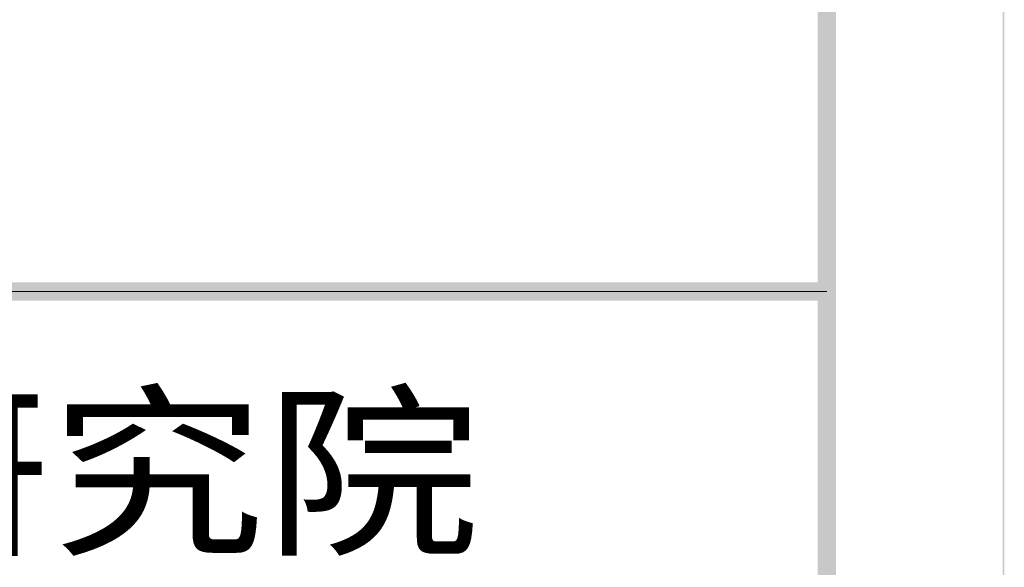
# Model space of a CAD drawing. Extents: x 566443 to 590371, y 3845226 to 3876576.
# Tile 101 of 221: x 586737 to 586765, y 3853893 to 3853908. Entities that reach past the tile are written whole.
import ezdxf

# ---------------------------------------------------------------- set-up
doc = ezdxf.new("R2010")
doc.units = 0
doc.layers.get('0').update_dxf_attribs({"linetype": 'CONTINUOUS', "lineweight": 13})
doc.layers.add('C00-00-00', color=7, linetype='CONTINUOUS')
doc.styles.add('图框', font='simfang.ttf', dxfattribs={"width": 0.8})

msp = doc.modelspace()

# ---------------------------------------------------------------- hatches: boundary and pattern name
at = {"layer": 'C00-00-00'}
h = msp.add_hatch(color=256, dxfattribs=at)
h.dxf.hatch_style = 2
h.paths.add_polyline_path([(586764.556, 3854132.253), (586764.514, 3854132.21), (586764.556, 3853849.593)])
h = msp.add_hatch(color=256, dxfattribs=at)
h.dxf.hatch_style = 2
h.paths.add_polyline_path([(586764.556, 3854132.253), (586764.514, 3854132.21), (586764.556, 3853849.593)])
h = msp.add_hatch(color=256, dxfattribs=at)
h.dxf.hatch_style = 2
h.paths.add_polyline_path([(586764.556, 3854132.253), (586764.514, 3854132.21), (586764.556, 3853849.593)])
h = msp.add_hatch(color=256, dxfattribs=at)
h.dxf.hatch_style = 2
h.paths.add_polyline_path([(586764.514, 3854132.21), (586764.556, 3853849.593), (586764.514, 3853849.635)])
h = msp.add_hatch(color=256, dxfattribs=at)
h.dxf.hatch_style = 2
h.paths.add_polyline_path([(586764.514, 3854132.21), (586764.556, 3853849.593), (586764.514, 3853849.635)])
h = msp.add_hatch(color=256, dxfattribs=at)
h.dxf.hatch_style = 2
h.paths.add_polyline_path([(586764.514, 3854132.21), (586764.556, 3853849.593), (586764.514, 3853849.635)])
h = msp.add_hatch(color=256, dxfattribs=at)
h.dxf.hatch_style = 2
h.paths.add_polyline_path([(586759.899, 3854128.612), (586759.391, 3854128.019), (586759.899, 3853854.25)])
h = msp.add_hatch(color=256, dxfattribs=at)
h.dxf.hatch_style = 2
h.paths.add_polyline_path([(586759.899, 3854128.612), (586759.391, 3854128.019), (586759.899, 3853854.25)])
h = msp.add_hatch(color=256, dxfattribs=at)
h.dxf.hatch_style = 2
h.paths.add_polyline_path([(586759.391, 3854128.019), (586759.899, 3853854.25), (586759.391, 3853854.758)])
h = msp.add_hatch(color=256, dxfattribs=at)
h.dxf.hatch_style = 2
h.paths.add_polyline_path([(586759.391, 3854128.019), (586759.899, 3853854.25), (586759.391, 3853854.758)])
h = msp.add_hatch(color=256, dxfattribs=at)
h.dxf.hatch_style = 2
h.paths.add_polyline_path([(586759.645, 3853900.435), (586670.618, 3853899.927), (586670.11, 3853900.435)])
h = msp.add_hatch(color=256, dxfattribs=at)
h.dxf.hatch_style = 2
h.paths.add_polyline_path([(586759.645, 3853899.927), (586759.645, 3853900.435), (586670.618, 3853899.927)])

# ---------------------------------------------------------------- linework, layer by layer
at = {"layer": 'C00-00-00', "lineweight": 15}
msp.add_open_spline([(586670.364, 3853900.181), (586670.364, 3853900.181), (586759.645, 3853900.181), (586759.645, 3853900.181)], degree=3, dxfattribs=at)

# ---------------------------------------------------------------- texts
at = {"style": '图框', "width": 1.15}
msp.add_text('徐州市水利建筑设计研究院', height=3.78571, dxfattribs=at).set_placement((586678.796, 3853893.281))

doc.saveas('drawing.dxf')
